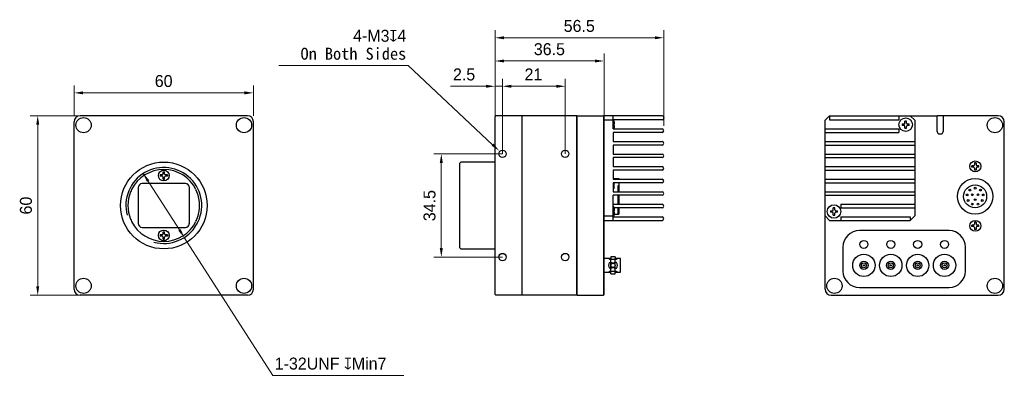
# Model space of a CAD drawing. Header units: millimetres. Extents: x 200 to 1043, y 369 to 944.
# Tile 1 of 3: x 200 to 529, y 369 to 494. Entities that reach past the tile are written whole.
import ezdxf

# ---------------------------------------------------------------- set-up
doc = ezdxf.new("R2010")
doc.units = ezdxf.units.MM
doc.header["$LTSCALE"] = 23.1
doc.header["$PDMODE"] = 3
doc.header["$PDSIZE"] = 8
doc.layers.get('0').update_dxf_attribs({"linetype": 'CONTINUOUS'})
doc.layers.get('Defpoints').update_dxf_attribs({"linetype": 'CONTINUOUS'})
doc.layers.add('00_COMPONENTS', color=7, linetype='CONTINUOUS')
doc.layers.add('51__DRAFT_DIMS', color=7, linetype='CONTINUOUS')
doc.styles.add('尺寸值样式', font='兰亭黑 GBK.TTF', dxfattribs={"height": 4})
doc.dimstyles.new('1直线标注', dxfattribs={"dimtxt": 4, "dimasz": 3, "dimexe": 2.5, "dimexo": 0, "dimtad": 1, "dimdec": 1, "dimdsep": 46, "dimtxsty": '尺寸值样式', "dimcen": 0, "dimclrd": 8, "dimclre": 8, "dimclrt": 7, "dimadec": 0, "dimazin": 0, "dimtp": 0.001, "dimtm": 0.001, "dimtfac": 1, "dimtdec": 1, "dimtmove": 0, "dimatfit": 0, "dimldrblk": '_FILLED', "dimfxl": 1, "dimtolj": 1, "dimlwd": 15, "dimlwe": 15, "dimarcsym": 2})
doc.dimstyles.new('2大圆直径标注', dxfattribs={"dimtxt": 4, "dimasz": 3, "dimexe": 2.5, "dimexo": 0, "dimtad": 1, "dimtoh": 1, "dimdec": 3, "dimlfac": 1.25, "dimdsep": 46, "dimtxsty": '尺寸值样式', "dimcen": 0, "dimclrd": 8, "dimclre": 8, "dimclrt": 7, "dimadec": 0, "dimazin": 0, "dimtp": 0.001, "dimtm": 0.001, "dimtfac": 1, "dimtdec": 3, "dimtmove": 0, "dimatfit": 2, "dimldrblk": '_FILLED', "dimfxl": 1, "dimtolj": 1, "dimlwd": 15, "dimlwe": 15, "dimarcsym": 2})

# ---------------------------------------------------------------- blocks, each defined once
blk = doc.blocks.new('*D35')
at = {"layer": '51__DRAFT_DIMS', "color": 8, "lineweight": 15}
for p, q in [((217.93, 461.43), (217.93, 471.57)), ((277.93, 461.43), (277.93, 471.57)), ((274.93, 469.07), (220.93, 469.07))]:
    blk.add_line(p, q, dxfattribs=at)
at = {"layer": '51__DRAFT_DIMS', "color": 8}
for points in [[(220.93, 469.57), (220.93, 468.57), (217.93, 469.07)], [(274.93, 468.57), (274.93, 469.57), (277.93, 469.07)]]:
    blk.add_solid(points, dxfattribs=at)
at = {"layer": 'Defpoints', "color": 0}
for p in [(217.93, 469.07), (217.93, 461.43), (277.93, 461.43)]:
    blk.add_point(p, dxfattribs=at)
at = {"layer": '51__DRAFT_DIMS', "color": 7, "insert": (247.89, 475.03), "char_height": 4, "attachment_point": 2, "line_spacing_factor": 0.9, "style": '尺寸值样式'}
blk.add_mtext('\\A1;60', dxfattribs=at)
blk = doc.blocks.new('_FILLED')
at = {"color": 0, "linetype": 'ByBlock'}
blk.add_solid([(0, 0), (-1, 0.17), (-1, -0.17)], dxfattribs=at)
blk = doc.blocks.new('*D36')
at = {"layer": '51__DRAFT_DIMS', "color": 8, "lineweight": 15}
for p, q in [((219.93, 461.43), (203.23, 461.43)), ((205.73, 404.43), (205.73, 458.43)), ((219.93, 401.43), (203.23, 401.43))]:
    blk.add_line(p, q, dxfattribs=at)
at = {"layer": '51__DRAFT_DIMS', "color": 8}
for points in [[(206.23, 458.43), (205.23, 458.43), (205.73, 461.43)], [(205.23, 404.43), (206.23, 404.43), (205.73, 401.43)]]:
    blk.add_solid(points, dxfattribs=at)
at = {"layer": 'Defpoints', "color": 0}
for p in [(205.73, 461.43), (219.93, 461.43), (219.93, 401.43)]:
    blk.add_point(p, dxfattribs=at)
at = {"layer": '51__DRAFT_DIMS', "color": 7, "insert": (199.77, 431.4), "char_height": 4, "attachment_point": 2, "rotation": 90, "line_spacing_factor": 0.9, "style": '尺寸值样式'}
blk.add_mtext('\\A1;60', dxfattribs=at)
blk = doc.blocks.new('*D37')
at = {"layer": '51__DRAFT_DIMS', "color": 8, "lineweight": 15}
for p, q in [((241.06, 442.11), (253.17, 423.27)), ((254.8, 420.75), (284.44, 374.65)), ((328.23, 374.65), (284.44, 374.65))]:
    blk.add_line(p, q, dxfattribs=at)
at = {"layer": '51__DRAFT_DIMS', "color": 8}
for points in [[(243.1, 439.86), (242.26, 439.32), (241.06, 442.11)], [(252.75, 423), (253.59, 423.54), (254.8, 420.75)]]:
    blk.add_solid(points, dxfattribs=at)
at = {"layer": 'Defpoints', "color": 0}
for p in [(241.06, 442.11), (254.8, 420.75)]:
    blk.add_point(p, dxfattribs=at)
at = {"layer": '51__DRAFT_DIMS', "color": 7, "insert": (285.06, 380.61), "char_height": 4, "attachment_point": 1, "line_spacing_factor": 0.9, "style": '尺寸值样式'}
blk.add_mtext('\\A1;{1-32UNF {\\fgdt;x}Min7}', dxfattribs=at)
blk = doc.blocks.new('*D38')
at = {"layer": '51__DRAFT_DIMS', "color": 8, "lineweight": 15}
for p, q in [((361.29, 448.68), (338.31, 448.68)), ((340.81, 445.68), (340.81, 417.18)), ((361.29, 414.18), (338.31, 414.18))]:
    blk.add_line(p, q, dxfattribs=at)
at = {"layer": '51__DRAFT_DIMS', "color": 8}
for points in [[(341.31, 445.68), (340.31, 445.68), (340.81, 448.68)], [(340.31, 417.18), (341.31, 417.18), (340.81, 414.18)]]:
    blk.add_solid(points, dxfattribs=at)
at = {"layer": 'Defpoints', "color": 0}
for p in [(361.29, 448.68), (340.81, 414.18), (361.29, 414.18)]:
    blk.add_point(p, dxfattribs=at)
at = {"layer": '51__DRAFT_DIMS', "color": 7, "insert": (334.86, 431.39), "char_height": 4, "attachment_point": 2, "rotation": 90, "line_spacing_factor": 0.9, "style": '尺寸值样式'}
blk.add_mtext('\\A1;\\A1;{\\C256;34.5}', dxfattribs=at)
blk = doc.blocks.new('*D39')
at = {"layer": '51__DRAFT_DIMS', "color": 8, "lineweight": 15}
for p, q in [((361.29, 448.68), (361.29, 473.77)), ((382.29, 448.68), (382.29, 473.77)), ((364.29, 471.27), (379.29, 471.27))]:
    blk.add_line(p, q, dxfattribs=at)
at = {"layer": '51__DRAFT_DIMS', "color": 8}
for points in [[(364.29, 471.77), (364.29, 470.77), (361.29, 471.27)], [(379.29, 470.77), (379.29, 471.77), (382.29, 471.27)]]:
    blk.add_solid(points, dxfattribs=at)
at = {"layer": 'Defpoints', "color": 0}
for p in [(382.29, 471.27), (361.29, 448.68), (382.29, 448.68)]:
    blk.add_point(p, dxfattribs=at)
at = {"layer": '51__DRAFT_DIMS', "color": 7, "insert": (371.64, 477.23), "char_height": 4, "attachment_point": 2, "line_spacing_factor": 0.9, "style": '尺寸值样式'}
blk.add_mtext('\\A1;21', dxfattribs=at)
blk = doc.blocks.new('*D40')
at = {"layer": '51__DRAFT_DIMS', "color": 8, "lineweight": 15}
for p, q in [((358.79, 459.43), (358.79, 473.77)), ((361.29, 448.68), (361.29, 473.77)), ((355.79, 471.27), (343.85, 471.27)), ((358.79, 471.27), (361.29, 471.27)), ((364.29, 471.27), (367.29, 471.27))]:
    blk.add_line(p, q, dxfattribs=at)
at = {"layer": '51__DRAFT_DIMS', "color": 8}
for points in [[(355.79, 470.77), (355.79, 471.77), (358.79, 471.27)], [(364.29, 471.77), (364.29, 470.77), (361.29, 471.27)]]:
    blk.add_solid(points, dxfattribs=at)
at = {"layer": 'Defpoints', "color": 0}
for p in [(361.29, 471.27), (358.79, 459.43), (361.29, 448.68)]:
    blk.add_point(p, dxfattribs=at)
at = {"layer": '51__DRAFT_DIMS', "color": 7, "insert": (352.16, 477.23), "char_height": 4, "attachment_point": 3, "line_spacing_factor": 0.9, "style": '尺寸值样式'}
blk.add_mtext('\\A1;2.5', dxfattribs=at)
blk = doc.blocks.new('*D42')
at = {"layer": '51__DRAFT_DIMS', "color": 8, "lineweight": 15}
for p, q in [((358.79, 459.43), (358.79, 482.22)), ((395.29, 461.23), (395.29, 482.22)), ((361.79, 479.72), (392.29, 479.72))]:
    blk.add_line(p, q, dxfattribs=at)
at = {"layer": '51__DRAFT_DIMS', "color": 8}
for points in [[(361.79, 480.22), (361.79, 479.22), (358.79, 479.72)], [(392.29, 479.22), (392.29, 480.22), (395.29, 479.72)]]:
    blk.add_solid(points, dxfattribs=at)
at = {"layer": 'Defpoints', "color": 0}
for p in [(395.29, 479.72), (358.79, 459.43), (395.29, 461.23)]:
    blk.add_point(p, dxfattribs=at)
at = {"layer": '51__DRAFT_DIMS', "color": 7, "insert": (376.99, 485.67), "char_height": 4, "attachment_point": 2, "line_spacing_factor": 0.9, "style": '尺寸值样式'}
blk.add_mtext('\\A1;36.5', dxfattribs=at)
blk = doc.blocks.new('*D43')
at = {"layer": '51__DRAFT_DIMS', "color": 8, "lineweight": 15}
for p, q in [((358.79, 459.43), (358.79, 489.98)), ((415.29, 458), (415.29, 489.98)), ((361.79, 487.48), (412.29, 487.48))]:
    blk.add_line(p, q, dxfattribs=at)
at = {"layer": '51__DRAFT_DIMS', "color": 8}
for points in [[(361.79, 487.98), (361.79, 486.98), (358.79, 487.48)], [(412.29, 486.98), (412.29, 487.98), (415.29, 487.48)]]:
    blk.add_solid(points, dxfattribs=at)
at = {"layer": 'Defpoints', "color": 0}
for p in [(415.29, 487.48), (358.79, 459.43), (415.29, 458)]:
    blk.add_point(p, dxfattribs=at)
at = {"layer": '51__DRAFT_DIMS', "color": 7, "insert": (386.99, 493.44), "char_height": 4, "attachment_point": 2, "line_spacing_factor": 0.9, "style": '尺寸值样式'}
blk.add_mtext('\\A1;56.5', dxfattribs=at)

msp = doc.modelspace()

# ---------------------------------------------------------------- linework, layer by layer
at = {"layer": '00_COMPONENTS'}
for p, q in [((275.92833, 461.43099), (219.92833, 461.43099)), ((359.08772, 461.43099), (358.78772, 461.13099)), ((367.78772, 461.43099), (359.08772, 461.43099)), ((367.78772, 461.43099), (367.78772, 401.43099)), ((367.88772, 401.43099), (367.88772, 461.43099)), ((386.18772, 461.43099), (367.88772, 461.43099)), ((386.18772, 401.43099), (386.18772, 461.43099)), ((386.28772, 401.43099), (386.28772, 461.43099)), ((386.28772, 461.43099), (395.08772, 461.43099)), ((395.08772, 461.43099), (395.08772, 401.43099)), ((395.28772, 461.23099), (395.08772, 461.43099)), ((395.28772, 401.63099), (395.28772, 461.43099)), ((414.68772, 461.43099), (395.28772, 461.43099)), ((398.28772, 457.03099), (398.28772, 461.43099)), ((469.25674, 459.93099), (470.75674, 461.43099)), ((470.75674, 461.43099), (470.75674, 460.03099)), ((470.75674, 461.43099), (506.86682, 461.43099)), ((493.95674, 461.43099), (493.95674, 460.03099)), ((499.25674, 459.93099), (497.75674, 461.43099)), ((506.65674, 461.43099), (506.65674, 456.43099)), ((527.25674, 461.43099), (506.86682, 461.43099)), ((508.85674, 456.43099), (508.85674, 461.43099)), ((217.92833, 403.43099), (217.92833, 459.43099)), ((277.92833, 403.43099), (277.92833, 459.43099)), ((358.78772, 401.73099), (358.78772, 461.13099)), ((367.88772, 460.43099), (367.78772, 460.43099)), ((386.18772, 460.43099), (386.28772, 460.43099)), ((398.28772, 459.93099), (395.28772, 459.93099)), ((414.68772, 460.03099), (398.28772, 460.03099)), ((398.66648, 459.60976), (398.67081, 459.61409)), ((398.66648, 458.68099), (398.68772, 458.68099)), ((398.68772, 458.18099), (398.66648, 458.18099)), ((398.68772, 459.39924), (398.68772, 458.68099)), ((398.68772, 458.18099), (398.68772, 457.46275)), ((415.28772, 460.83099), (415.28772, 460.63099)), ((469.25674, 403.43099), (469.25674, 459.93099)), ((470.75674, 460.03099), (493.95674, 460.03099)), ((495.07798, 458.68099), (495.70674, 458.68099)), ((495.70674, 458.18099), (495.07798, 458.18099)), ((496.00674, 458.98099), (496.00674, 459.60976)), ((496.50674, 458.98099), (496.50674, 459.60976)), ((496.80674, 458.68099), (497.43551, 458.68099)), ((497.43551, 458.18099), (496.80674, 458.18099)), ((499.25674, 459.93099), (499.25674, 427.93099)), ((529.25674, 403.43099), (529.25674, 459.43099)), ((367.88772, 457.93099), (367.78772, 457.93099)), ((386.18772, 457.93099), (386.28772, 457.93099)), ((398.28772, 457.03099), (414.68772, 457.03099)), ((398.28772, 455.83099), (398.28772, 452.83099)), ((414.68772, 455.83099), (398.28772, 455.83099)), ((398.67081, 457.2479), (398.66648, 457.25223)), ((469.25674, 457.03099), (493.95674, 457.03099)), ((469.25674, 455.83099), (493.95674, 455.83099)), ((493.95674, 457.03099), (493.95674, 455.83099)), ((496.00674, 457.25223), (496.00674, 457.88099)), ((496.50674, 457.25223), (496.50674, 457.88099)), ((398.28772, 452.83099), (414.68772, 452.83099)), ((398.28772, 451.63099), (398.28772, 448.63099)), ((414.68772, 451.63099), (398.28772, 451.63099)), ((469.25674, 452.83099), (499.25674, 452.83099)), ((469.25674, 451.63099), (499.25674, 451.63099)), ((398.28772, 448.63099), (414.68772, 448.63099)), ((469.25674, 448.63099), (499.25674, 448.63099)), ((347.06772, 445.63099), (347.36772, 445.93099)), ((347.06772, 417.23099), (347.06772, 445.63099)), ((358.78772, 445.93099), (347.36772, 445.93099)), ((398.28772, 447.43099), (398.28772, 444.43099)), ((414.68772, 447.43099), (398.28772, 447.43099)), ((469.25674, 447.43099), (499.25674, 447.43099)), ((519.80723, 445.68081), (519.30723, 445.68081)), ((519.30723, 445.68081), (519.30723, 445.03081)), ((519.80723, 445.68081), (519.80723, 445.03081)), ((247.37833, 441.68099), (246.72833, 441.68099)), ((246.72833, 441.68099), (246.72833, 441.18099)), ((247.67833, 442.63099), (248.17833, 442.63099)), ((247.67833, 441.98099), (247.67833, 442.63099)), ((248.17833, 441.98099), (248.17833, 442.63099)), ((249.12833, 441.68099), (248.47833, 441.68099)), ((249.12833, 441.68099), (249.12833, 441.18099)), ((398.28772, 444.43099), (414.68772, 444.43099)), ((398.28772, 443.23099), (398.28772, 440.23099)), ((414.68772, 443.23099), (398.28772, 443.23099)), ((469.25674, 444.43099), (499.25674, 444.43099)), ((469.25674, 443.23099), (499.25674, 443.23099)), ((519.00723, 444.73081), (518.35723, 444.73081)), ((518.35723, 444.23081), (518.35723, 444.73081)), ((519.00723, 444.23081), (518.35723, 444.23081)), ((519.30723, 443.93081), (519.30723, 443.28081)), ((519.80723, 443.28081), (519.30723, 443.28081)), ((519.80723, 443.93081), (519.80723, 443.28081)), ((520.75723, 444.73081), (520.10723, 444.73081)), ((520.75723, 444.23081), (520.10723, 444.23081)), ((520.75723, 444.23081), (520.75723, 444.73081)), ((255.17831, 438.73099), (240.67831, 438.73099)), ((247.37833, 441.18099), (246.72833, 441.18099)), ((247.67833, 440.23099), (247.67833, 440.88099)), ((247.67833, 440.23099), (248.17833, 440.23099)), ((248.17833, 440.23099), (248.17833, 440.88099)), ((249.12833, 441.18099), (248.47833, 441.18099)), ((398.28772, 440.43136), (400.28772, 440.43136)), ((398.28772, 440.23099), (414.68772, 440.23099)), ((398.28772, 439.03099), (398.28772, 436.03099)), ((414.68772, 439.03099), (398.28772, 439.03099)), ((398.28772, 438.92804), (398.68772, 438.92804)), ((398.38772, 438.92251), (398.38772, 437.09049)), ((398.68772, 437.09642), (398.68772, 438.92804)), ((400.28772, 440.4311), (400.28772, 440.23099)), ((400.28772, 439.03099), (400.28772, 436.03099)), ((469.25674, 440.23099), (499.25674, 440.23099)), ((469.25674, 439.03099), (499.25674, 439.03099)), ((239.37831, 437.43099), (239.37831, 425.43099)), ((256.47831, 425.43099), (256.47831, 437.43099)), ((398.68772, 437.09642), (398.28772, 437.09642)), ((398.38772, 437.09049), (398.28772, 437.09049)), ((398.28772, 436.03099), (414.68772, 436.03099)), ((399.98772, 436.03099), (399.98772, 438.07433)), ((469.25674, 436.03099), (499.25674, 436.03099)), ((398.28772, 426.43099), (398.28772, 434.83099)), ((414.68772, 434.83099), (398.28772, 434.83099)), ((398.28772, 431.83099), (414.68772, 431.83099)), ((399.98772, 431.83099), (399.98772, 434.83099)), ((400.28772, 434.83099), (400.28772, 431.83099)), ((469.25674, 434.83099), (499.25674, 434.83099)), ((474.55674, 431.83099), (474.55674, 430.63099)), ((474.55674, 431.83099), (499.25674, 431.83099)), ((414.68772, 430.63099), (398.66648, 430.63099)), ((398.66648, 430.60976), (398.67081, 430.61409)), ((398.66648, 429.68099), (398.68772, 429.68099)), ((398.68772, 429.18099), (398.66648, 429.18099)), ((398.68772, 430.39924), (398.68772, 429.68099)), ((398.68772, 429.18099), (398.68772, 428.46275)), ((398.68772, 428.52697), (399.98772, 428.52697)), ((399.98772, 428.52697), (399.98772, 430.63099)), ((399.98772, 428.53136), (400.28772, 428.53136)), ((400.28772, 430.63099), (400.28772, 428.53162)), ((471.07798, 429.68099), (471.70674, 429.68099)), ((471.70674, 429.18099), (471.07798, 429.18099)), ((472.00674, 429.98099), (472.00674, 430.60976)), ((472.00674, 428.25223), (472.00674, 428.88099)), ((472.50674, 429.98099), (472.50674, 430.60976)), ((472.50674, 428.25223), (472.50674, 428.88099)), ((472.80674, 429.68099), (473.43551, 429.68099)), ((473.43551, 429.18099), (472.80674, 429.18099)), ((474.55674, 430.63099), (499.25674, 430.63099)), ((256.46472, 425.25211), (256.46488, 425.431)), ((395.28772, 427.93099), (398.28772, 427.93099)), ((395.28772, 426.43099), (414.68772, 426.43099)), ((398.28772, 427.63099), (414.68772, 427.63099)), ((398.67081, 428.2479), (398.66648, 428.25223)), ((469.25674, 427.93099), (470.75674, 426.43099)), ((470.75674, 426.43099), (497.75674, 426.43099)), ((474.55674, 427.63099), (474.55674, 426.43099)), ((474.55674, 427.63099), (497.75674, 427.63099)), ((499.25674, 427.93099), (497.75674, 426.43099)), ((497.75674, 427.63099), (497.75674, 426.43099)), ((519.80723, 425.84045), (519.30723, 425.84045)), ((519.30723, 425.84045), (519.30723, 425.19045)), ((519.80723, 425.84045), (519.80723, 425.19045)), ((240.67831, 424.13099), (255.17831, 424.13099)), ((247.67833, 422.63099), (248.17833, 422.63099)), ((247.67833, 421.98099), (247.67833, 422.63099)), ((248.17833, 421.98099), (248.17833, 422.63099)), ((510.75674, 423.03099), (480.75674, 423.03099)), ((519.00723, 424.89045), (518.35723, 424.89045)), ((518.35723, 424.39045), (518.35723, 424.89045)), ((519.00723, 424.39045), (518.35723, 424.39045)), ((519.30723, 424.09045), (519.30723, 423.44045)), ((519.80723, 423.44045), (519.30723, 423.44045)), ((519.80723, 424.09045), (519.80723, 423.44045)), ((520.75723, 424.89045), (520.10723, 424.89045)), ((520.75723, 424.39045), (520.10723, 424.39045)), ((520.75723, 424.39045), (520.75723, 424.89045)), ((247.37833, 421.68099), (246.72833, 421.68099)), ((246.72833, 421.68099), (246.72833, 421.18099)), ((247.37833, 421.18099), (246.72833, 421.18099)), ((247.67833, 420.23099), (247.67833, 420.88099)), ((247.67833, 420.23099), (248.17833, 420.23099)), ((248.17833, 420.23099), (248.17833, 420.88099)), ((249.12833, 421.68099), (248.47833, 421.68099)), ((249.12833, 421.18099), (248.47833, 421.18099)), ((249.12833, 421.68099), (249.12833, 421.18099)), ((347.06772, 417.23099), (347.36772, 416.93099)), ((347.36772, 416.93099), (358.78772, 416.93099)), ((475.25674, 417.53099), (475.25674, 409.53099)), ((516.25674, 409.53099), (516.25674, 417.53099)), ((397.58772, 413.70603), (395.28772, 413.70603)), ((397.15773, 413.48099), (399.41771, 413.48099)), ((397.15773, 412.4175), (397.60831, 412.4175)), ((397.58772, 414.28099), (397.58772, 413.70603)), ((398.98772, 414.28099), (397.58772, 414.28099)), ((397.60831, 411.59948), (397.60831, 413.70603)), ((398.96713, 411.5995), (398.96713, 413.70603)), ((399.41771, 412.4175), (398.96713, 412.4175)), ((398.98772, 414.28099), (398.98772, 413.70603)), ((400.73772, 413.70603), (398.98772, 413.70603)), ((399.78772, 413.70595), (399.78521, 413.7042)), ((399.78772, 413.70596), (399.78578, 413.70463)), ((400.73772, 409.156), (400.73772, 413.70599)), ((395.28772, 409.15599), (397.58772, 409.15603)), ((396.78772, 409.15599), (396.78778, 409.15603)), ((396.78779, 409.15603), (396.78772, 409.15599)), ((397.60831, 410.44456), (397.15773, 410.44456)), ((399.41771, 409.38099), (397.15773, 409.38099)), ((397.58772, 408.58099), (397.58772, 409.15603)), ((397.60831, 409.15603), (397.60831, 411.26256)), ((398.96713, 409.15603), (398.96713, 411.26259)), ((398.96713, 410.44456), (399.41771, 410.44456)), ((398.98772, 408.58099), (398.98772, 409.15603)), ((398.98772, 409.15603), (400.73772, 409.15599)), ((399.78521, 409.15779), (399.78772, 409.15604)), ((399.7854, 409.15753), (399.78772, 409.15602)), ((397.58772, 408.58099), (398.98772, 408.58099)), ((367.88772, 404.93099), (367.78772, 404.93099)), ((367.88772, 402.43099), (367.78772, 402.43099)), ((386.18772, 404.93099), (386.28772, 404.93099)), ((386.18772, 402.43099), (386.28772, 402.43099)), ((480.75674, 404.03099), (510.75674, 404.03099)), ((275.92833, 401.43099), (219.92833, 401.43099)), ((359.08772, 401.43099), (358.78772, 401.73099)), ((367.78772, 401.43099), (359.08772, 401.43099)), ((386.18772, 401.43099), (367.88772, 401.43099)), ((386.28772, 401.43099), (395.08772, 401.43099)), ((395.28772, 401.63099), (395.08772, 401.43099)), ((471.25674, 401.43099), (527.25674, 401.43099))]:
    msp.add_line(p, q, dxfattribs=at)
for centre, radius in [((221.07833, 458.28099), 2.55), ((274.77833, 458.28099), 2.55), ((496.25674, 458.43099), 2.25), ((526.10674, 458.28099), 2.55), ((361.28772, 448.68099), 1.25), ((382.28772, 448.68099), 1.25), ((247.92833, 431.43099), 14.5), ((519.55723, 444.48081), 1.825), ((247.92831, 441.43099), 1.8), ((472.25674, 429.43099), 2.25), ((519.55723, 424.64045), 1.825), ((247.92831, 421.43099), 1.8), ((482.25674, 418.43099), 1.35), ((491.25674, 418.43099), 1.35), ((500.25674, 418.43099), 1.35), ((509.25674, 418.43099), 1.35), ((361.28772, 414.18099), 1.25), ((382.28772, 414.18099), 1.25), ((398.28772, 411.43103), 0.7), ((221.07833, 404.58099), 2.55), ((274.77833, 404.58099), 2.55), ((472.40674, 404.58099), 2.55), ((526.10674, 404.58099), 2.55)]:
    msp.add_circle(centre, radius, dxfattribs=at)
at = {"layer": '00_COMPONENTS', "lineweight": 30}
for centre, radius in [((519.49674, 434.48099), 5.95), ((519.49674, 434.48099), 3.85), ((516.78674, 434.96099), 0.3), ((517.72674, 436.59099), 0.3), ((518.54674, 435.03099), 0.3), ((519.49674, 437.23099), 0.3), ((520.44674, 435.03099), 0.3), ((521.26674, 436.59099), 0.3), ((522.20674, 434.96099), 0.3), ((517.11674, 433.10099), 0.3), ((518.54674, 431.90099), 0.3), ((519.49674, 433.38099), 0.3), ((520.44674, 431.90099), 0.3), ((521.87674, 433.10099), 0.3), ((482.25674, 411.43099), 3.75), ((482.25674, 411.43099), 1.4), ((482.25674, 411.43099), 0.835), ((491.25674, 411.43099), 3.75), ((491.25674, 411.43099), 1.4), ((491.25674, 411.43099), 0.835), ((500.25674, 411.43099), 3.75), ((500.25674, 411.43099), 1.4), ((500.25674, 411.43099), 0.835), ((509.25674, 411.43099), 3.75), ((509.25674, 411.43099), 1.4), ((509.25674, 411.43099), 0.835), ((482.25674, 411.43099), 0.22), ((491.25674, 411.43099), 0.22), ((491.25674, 411.43099), 0.22), ((500.25674, 411.43099), 0.22), ((500.25674, 411.43099), 0.22), ((509.25674, 411.43099), 0.22), ((509.25674, 411.43099), 0.22)]:
    msp.add_circle(centre, radius, dxfattribs=at)
at = {"layer": '00_COMPONENTS'}
for centre, radius, start, end in [((219.92833, 459.43099), 2, 90, 180), ((275.92833, 459.43099), 2, 0, 90), ((414.68772, 460.83099), 0.6, 0, 90), ((527.25674, 459.43099), 2, 0, 90), ((397.68772, 459.43099), 1, 10.550098, 36.8781157), ((397.63621, 459.39951), 1.05151, 359.9854764, 11.5342334), ((391.73187, 458.43099), 6.93912, 357.9353214, 2.0646786), ((414.68772, 460.63099), 0.6, 270, 0), ((502.01259, 458.43099), 6.93912, 177.9353214, 182.0646786), ((495.70674, 458.98099), 0.3, 270, 0), ((495.70674, 457.88099), 0.3, 0, 90), ((496.25186, 452.67675), 6.93734, 89.9596629, 92.024844), ((496.26163, 452.67675), 6.93734, 87.975156, 90.0403371), ((496.80674, 458.98099), 0.3, 180, 270), ((496.80674, 457.88099), 0.3, 90, 180), ((490.5009, 458.43099), 6.93912, 357.9353214, 2.0646786), ((397.68772, 457.43099), 1, 340.6221351, 349.449902), ((397.63621, 457.46248), 1.05151, 348.4657666, 0.0145236), ((414.68772, 456.43099), 0.6, 270, 90), ((496.25186, 464.18524), 6.93734, 267.975156, 270.0403371), ((496.26163, 464.18524), 6.93734, 269.9596629, 272.024844), ((507.75674, 456.43099), 1.1, 180, 0), ((414.68772, 452.23099), 0.6, 270, 90), ((414.68772, 448.03099), 0.6, 270, 90), ((519.00723, 445.03081), 0.3, 270, 0), ((520.10723, 445.03081), 0.3, 180, 270), ((247.92833, 431.43099), 12.7, 255, 195), ((247.92831, 431.43099), 12, 26.2658226, 153.7341774), ((247.37833, 441.98099), 0.3, 270, 0), ((248.47833, 441.98099), 0.3, 180, 270), ((414.68772, 443.83099), 0.6, 270, 90), ((519.00723, 443.93081), 0.3, 0, 90), ((520.10723, 443.93081), 0.3, 90, 180), ((240.67831, 437.43099), 1.3, 90, 180), ((247.37833, 440.88099), 0.3, 0, 90), ((248.47833, 440.88099), 0.3, 90, 180), ((255.17831, 437.43099), 1.3, 0, 90), ((414.68772, 439.63099), 0.6, 270, 90), ((247.92831, 431.43099), 12, 157.7489982, 202.2510018), ((247.92004, 431.43106), 12, 153.7162999, 157.7326523), ((247.92004, 431.43106), 12, 22.3534254, 26.0925145), ((247.92831, 431.43099), 12, 337.7489982, 22.2510018), ((414.68772, 435.43099), 0.6, 270, 90), ((414.68772, 431.23099), 0.6, 270, 90), ((397.68772, 430.43099), 1, 10.550098, 53.0495559), ((397.63621, 430.39951), 1.05151, 359.9854764, 11.5342334), ((391.73187, 429.43099), 6.93912, 357.9353214, 2.0646786), ((397.63621, 428.46248), 1.05151, 348.4657666, 0.0145236), ((478.01259, 429.43099), 6.93912, 177.9353214, 182.0646786), ((471.70674, 429.98099), 0.3, 270, 0), ((471.70674, 428.88099), 0.3, 0, 90), ((472.25186, 423.67675), 6.93734, 89.9596629, 92.024844), ((472.26163, 423.67675), 6.93734, 87.975156, 90.0403371), ((472.80674, 429.98099), 0.3, 180, 270), ((472.80674, 428.88099), 0.3, 90, 180), ((466.5009, 429.43099), 6.93912, 357.9353214, 2.0646786), ((247.92004, 431.43106), 12, 202.2680437, 206.2842426), ((247.92831, 431.43099), 12, 206.2658226, 333.7341774), ((240.67831, 425.43099), 1.3, 180, 270), ((255.17831, 425.43099), 1.3, 270, 0), ((247.92004, 431.43106), 12, 333.8602221, 337.6454797), ((397.68772, 428.43099), 1, 306.9504441, 349.449902), ((414.68772, 427.03099), 0.6, 270, 90), ((472.25186, 435.18524), 6.93734, 267.975156, 270.0403371), ((472.26163, 435.18524), 6.93734, 269.9596629, 272.024844), ((519.00723, 425.19045), 0.3, 270, 0), ((520.10723, 425.19045), 0.3, 180, 270), ((247.37833, 421.98099), 0.3, 270, 0), ((248.47833, 421.98099), 0.3, 180, 270), ((480.75674, 417.53099), 5.5, 90, 180), ((510.75674, 417.53099), 5.5, 0, 90), ((519.00723, 424.09045), 0.3, 0, 90), ((520.10723, 424.09045), 0.3, 90, 180), ((247.37833, 420.88099), 0.3, 0, 90), ((248.47833, 420.88099), 0.3, 90, 180), ((400.29421, 419.01857), 6.36544, 236.57379, 237.7368174), ((398.28772, 411.43103), 1.5, 138.8793099, 221.1206901), ((397.06199, 417.74856), 4.87458, 298.8988951, 301.158339), ((398.28772, 411.43103), 1.5, 318.8793099, 41.1206901), ((396.85208, 418.09766), 5.28192, 301.147544, 301.3905547), ((396.73208, 418.29409), 5.51211, 301.3918721, 301.6552461), ((396.24809, 419.07529), 6.43109, 301.6730702, 302.219367), ((397.10376, 405.1855), 4.7913, 58.8245373, 61.1218677), ((396.82133, 404.71103), 5.34345, 58.6254658, 58.8670773), ((396.77583, 404.63638), 5.43087, 58.3575954, 58.6256633), ((396.63922, 404.41501), 5.691, 57.7401757, 58.3559352), ((396.18233, 403.68897), 6.54884, 56.6203382, 57.7504087), ((480.75674, 409.53099), 5.5, 180, 270), ((510.75674, 409.53099), 5.5, 270, 0), ((219.92833, 403.43099), 2, 180, 270), ((275.92833, 403.43099), 2, 270, 0), ((471.25674, 403.43099), 2, 180, 270), ((527.25674, 403.43099), 2, 270, 0)]:
    msp.add_arc(centre, radius, start, end, dxfattribs=at)
for points, knots in [([(398.28826, 438.66442), (398.29763, 438.65901), (398.33313, 438.63741), (398.3666, 438.61235), (398.38942, 438.59176)], [0, 0, 0, 0, 0.260278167, 1, 1, 1, 1]), ([(397.15773, 413.48099), (397.13174, 413.49532), (397.04349, 413.5451), (396.95684, 413.59767), (396.89627, 413.63592)], [0, 0, 0, 0, 0.292956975, 1, 1, 1, 1]), ([(397.60831, 412.4175), (397.66059, 412.38871), (397.7673, 412.33488), (397.9344, 412.26969), (398.10859, 412.226), (398.28772, 412.21038), (398.46685, 412.226), (398.64104, 412.26969), (398.80814, 412.33488), (398.91485, 412.38871), (398.96713, 412.4175)], [0, 0, 0, 0, 0.125048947, 0.25007219, 0.375055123, 0.499999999, 0.624944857, 0.749927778, 0.874951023, 1, 1, 1, 1]), ([(399.78578, 413.70463), (399.77448, 413.69698), (399.73829, 413.67344), (399.70188, 413.65024), (399.6769, 413.6345)], [0, 0, 0, 0, 0.31617939, 1, 1, 1, 1]), ([(396.78772, 409.15599), (396.79695, 409.16234), (396.83299, 409.18593), (396.86931, 409.20907), (396.89628, 409.22607)], [0, 0, 0, 0, 0.25999643, 1, 1, 1, 1]), ([(396.89628, 409.22607), (396.91373, 409.23707), (396.99966, 409.29073), (397.08708, 409.34205), (397.15773, 409.38099)], [0, 0, 0, 0, 0.203646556, 1, 1, 1, 1]), ([(398.96713, 410.44456), (398.91485, 410.47336), (398.80814, 410.52719), (398.64104, 410.59237), (398.46685, 410.63606), (398.28772, 410.65168), (398.10859, 410.63606), (397.9344, 410.59237), (397.7673, 410.52719), (397.66059, 410.47336), (397.60831, 410.44456)], [0, 0, 0, 0, 0.125048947, 0.25007219, 0.375055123, 0.499999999, 0.624944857, 0.749927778, 0.874951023, 1, 1, 1, 1])]:
    msp.add_open_spline(points, degree=3, knots=knots, dxfattribs=at)
at = {"layer": '51__DRAFT_DIMS', "color": 8, "lineweight": 15}
for p in [(286.46904, 478.19527), (357.99921, 451.75276)]:
    msp.add_line(p, (329.6909, 478.19527), dxfattribs=at)
at = {"layer": '51__DRAFT_DIMS', "color": 8}
msp.add_solid([(357.65791, 451.38737), (358.34052, 452.11814), (360.19155, 449.70491)], dxfattribs=at)

# ---------------------------------------------------------------- texts
at = {"layer": '51__DRAFT_DIMS', "color": 7, "insert": (329.0659, 490.1536), "char_height": 4, "attachment_point": 3, "line_spacing_factor": 0.9, "style": '尺寸值样式'}
msp.add_mtext('\\A1;4-M3{\\fgdt|b0|i0|c134|p2;x\\F兰亭黑 GBK.TTF|c134;4\\P\\f宋体|b0|i0|c134|p2;On Both Sides}', dxfattribs=at)

# ---------------------------------------------------------------- dimensions: what is measured, and where the dimension line sits
at = {"layer": '51__DRAFT_DIMS'}
for base, p1, p2, picture, middle in [((415.28772, 487.48357), (358.78772, 459.43099), (415.28772, 458.00473), '*D43', (386.99378, 487.48357)), ((395.28772, 479.71556), (358.78772, 459.43099), (395.28772, 461.23099), '*D42', (376.99379, 479.71556)), ((361.28772, 471.26923), (358.78772, 459.43099), (361.28772, 448.68099), '*D40', (348.31979, 471.26923)), ((382.28772, 471.26923), (361.28772, 448.68099), (382.28772, 448.68099), '*D39', (371.64417, 471.26923))]:
    dim = msp.add_linear_dim(base=base, p1=p1, p2=p2, dimstyle='1直线标注', dxfattribs=at)
    dim.commit()
    dim.dimension.update_dxf_attribs({"geometry": picture, "text_midpoint": middle, "dimtype": 160})
for base, p1, p2, angle, picture, middle in [((217.92841, 469.06876), (277.92833, 461.43099), (217.92841, 461.43105), 180, '*D35', (247.89077, 469.06876)), ((205.72538, 461.43099), (219.92833, 401.43099), (219.92833, 461.43099), 90, '*D36', (205.72538, 431.39877))]:
    dim = msp.add_linear_dim(base=base, p1=p1, p2=p2, angle=angle, dimstyle='1直线标注', dxfattribs=at)
    dim.commit()
    dim.dimension.update_dxf_attribs({"geometry": picture, "text_midpoint": middle, "dimtype": 160})
dim = msp.add_linear_dim(base=(340.81361, 414.18099), p1=(361.28772, 448.68099), p2=(361.28772, 414.18099), angle=270, text='\\A1;{\\C256;<>}', dimstyle='1直线标注', dxfattribs=at)
dim.commit()
dim.dimension.update_dxf_attribs({"geometry": '*D38', "text_midpoint": (340.81361, 431.38705), "dimtype": 160})
dim = msp.add_diameter_dim_2p(p1=(241.06021, 442.11364), p2=(254.79644, 420.74835), text='{1-32UNF {\\fgdt;x}Min7}', dimstyle='2大圆直径标注', override={"dimpost": '<>'}, dxfattribs=at)
dim.commit()
dim.dimension.update_dxf_attribs({"geometry": '*D37', "text_midpoint": (306.64561, 374.64792), "dimtype": 163})

doc.saveas('drawing.dxf')
